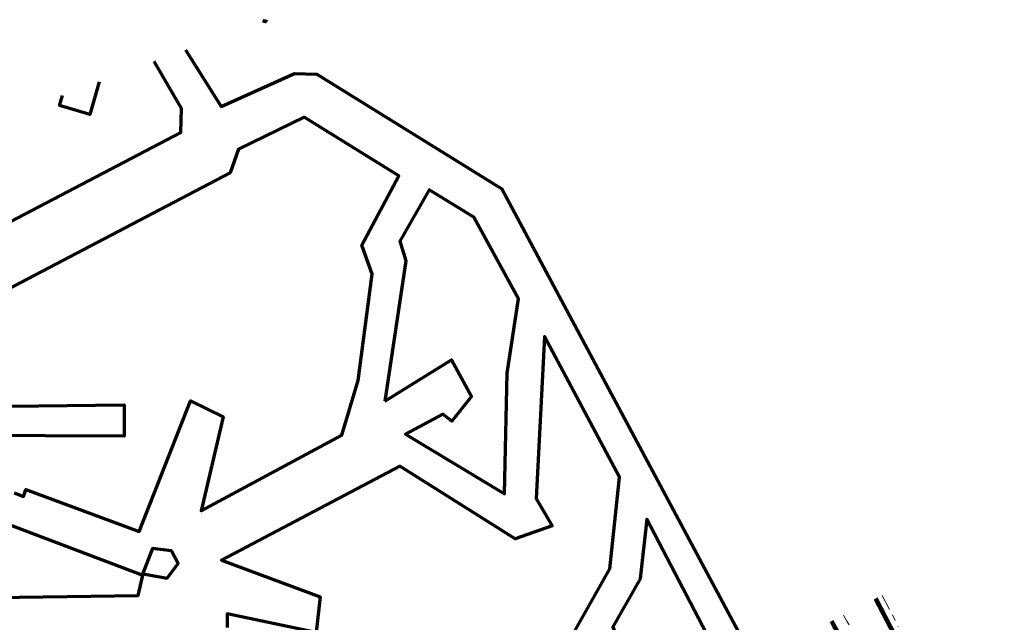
# Model space of a CAD drawing. Header units: metres. Extents: x 81432 to 82113, y 447367 to 448265.
# Tile 11 of 11: x 81671 to 81983, y 448074 to 448265. Entities that reach past the tile are written whole.
import ezdxf
from ezdxf.lldxf.tags import DXFTag

# ---------------------------------------------------------------- set-up
doc = ezdxf.new("R2010")
doc.units = ezdxf.units.M
doc.linetypes.add('RI-OVERIG', pattern=[17, 5, -2, 2, -2, 0, -2, 2, -2])
for name, color, linetype, lineweight in [('B-WE-KL-DATA-G', 90, 'KL-DATA-N', 18), ('B-WE-KL-DATA_KABELBED-G', 90, 'Continuous', 100), ('B-WE-KL-ET_LS-G', 190, 'KL-LS-N', 18), ('B-WE-KL-ET_MS-G', 130, 'KL-MS-N', 18), ('B-WE-RI-VRIJVERVAL-G', 210, 'RI-OVERIG', 18)]:
    doc.layers.add(name, color=color, linetype=linetype, lineweight=lineweight)
doc.layers.add('B-WE-OG-INFO_EIS VOORZORGSMAATREGEL-GV', color=7, linetype='Continuous', lineweight=70, true_color=0xfa194b)
doc.styles.get("Standard").update_dxf_attribs({"font": 'NLCS-ISO.ttf'})
tags = doc.linetypes.add('KL-DATA-N', pattern='A,4,-1,[101,NLCS.shx,S=0.5,R=0,X=0,Y=0],-1,4,-1,["D",Standard,S=1,R=0,X=-0.25,Y=-0.5],-1.5', length=12.5).pattern_tags.tags
tags[18] = DXFTag(74, 10)
tags = doc.linetypes.add('KL-LS-N', pattern='A,4,-1,[103,NLCS.shx,S=0.75,R=0,X=0,Y=0],-1,4,-1,["L",Standard,S=1,R=0,X=0,Y=-0.5],-2', length=13).pattern_tags.tags
tags[18] = DXFTag(74, 10)
tags = doc.linetypes.add('KL-MS-N', pattern='A,4,-1,[103,NLCS.shx,S=0.75,R=0,X=0,Y=0],-1,4,-1,["M",Standard,S=1,R=0,X=0,Y=-0.5],-2', length=13).pattern_tags.tags
tags[18] = DXFTag(74, 10)

msp = doc.modelspace()

# ---------------------------------------------------------------- linework, layer by layer
at = {"layer": 'B-WE-KL-DATA-G', "flags": 128}
msp.add_lwpolyline([(81983.26, 448016.38), (81981.89, 448014.72), (81979.3, 448012.39), (81978.88, 448012.31), (81978.56, 448012.53), (81978.52, 448012.84), (81978.76, 448013.13), (81979.21, 448013.43), (81979.31, 448013.87), (81979, 448014.2), (81978.53, 448014.4), (81976.95, 448015.65), (81965.03, 448038.42), (81942.4, 448081.67)], dxfattribs=at)
at = {"layer": 'B-WE-KL-DATA_KABELBED-G', "flags": 128}
for points in [[(81965.03, 448038.42), (81942.4, 448081.67)], [(81948.64, 448069.89), (81942.54, 448081.74)], [(81928.49, 448074.55), (81937.71, 448057.07), (81940.54, 448051.72), (81953.64, 448027.08), (81956.47, 448021.22)]]:
    msp.add_lwpolyline(points, dxfattribs=at)
at = {"layer": 'B-WE-KL-ET_LS-G', "flags": 128}
msp.add_lwpolyline([(81934.09, 448073.39), (81933.37, 448074.53), (81932.31, 448076.51)], dxfattribs=at)
at = {"layer": 'B-WE-KL-ET_MS-G', "flags": 128}
msp.add_lwpolyline([(81933.29, 448063.52), (81932.86, 448064.34), (81933.85, 448065.97), (81929.01, 448074.82)], dxfattribs=at)
at = {"layer": 'B-WE-OG-INFO_EIS VOORZORGSMAATREGEL-GV', "flags": 128}
for points in [[(81749.23, 448265.29), (81749.02, 448264.6), (81748.12, 448264.88)], [(81723.63, 448255.76), (81734.98, 448237.78), (81758.26, 448248.28), (81765.25, 448248.02), (81823.97, 448211.71), (81906.4, 448057.38)], [(81552, 448191.85), (81573.69, 448151.8), (81722.15, 448229.51), (81722.35, 448237.15), (81713.69, 448252.06)], [(81696.32, 448245.59), (81693.31, 448235.28), (81683.71, 448238.08), (81684.63, 448241.24)], [(81669.36, 448115.23), (81672.24, 448114.15), (81673.05, 448116.33), (81708.95, 448103), (81725.24, 448144.48), (81735.54, 448139.33), (81728.63, 448109.53), (81773.18, 448133.56), (81778.37, 448150.88), (81782.88, 448184.59), (81779.57, 448193.8), (81791.31, 448215.8), (81761.24, 448234.35), (81740.44, 448224.2), (81737.78, 448216.69), (81638.02, 448164.48)], [(81846.51, 448070.38), (81858.24, 448091.17), (81861.29, 448120.22), (81837.51, 448164.86), (81834.78, 448113.51), (81839.9, 448104.79), (81828.18, 448100.68), (81791.62, 448123.72), (81735.11, 448093.9), (81766.4, 448082.35), (81765.1, 448070.95), (81736.9, 448076.96), (81736.87, 448072.58)], [(81649.76, 448142.54), (81704.2, 448143.2), (81704.18, 448133.2), (81654.07, 448133.42)], [(81655.93, 448082), (81708.65, 448082.74), (81710.22, 448089.6), (81717.85, 448088.21), (81721.3, 448092.85), (81719.25, 448096.9), (81713.21, 448097.64), (81709.95, 448089.2), (81665.82, 448105.88)]]:
    msp.add_lwpolyline(points, dxfattribs=at)
for points in [[(81786.86, 448144.37), (81808.04, 448157.48), (81814.29, 448145.87), (81808.12, 448138), (81805.27, 448140.23), (81793.4, 448133.89), (81824.81, 448114.99), (81825.66, 448153.24), (81829.21, 448176.83), (81815.03, 448202.64), (81800.92, 448211.37), (81791.64, 448195.09), (81793.54, 448188.84)], [(81856.09, 448021.45), (81866.92, 448028.49), (81865.88, 448030.9), (81875.08, 448034.84), (81881.62, 448021.66), (81860.24, 448010.21), (81891.75, 447992.1), (81892.33, 448029.6), (81896.44, 448056.09), (81869.95, 448106.96), (81867.85, 448088.04), (81859.14, 448072.8), (81862.43, 448064.01)]]:
    msp.add_lwpolyline(points, close=True, dxfattribs=at)
at = {"layer": 'B-WE-RI-VRIJVERVAL-G', "flags": 128}
msp.add_lwpolyline([(81944.55, 448082.77), (81953.29, 448065.89)], dxfattribs=at)

doc.saveas('drawing.dxf')
